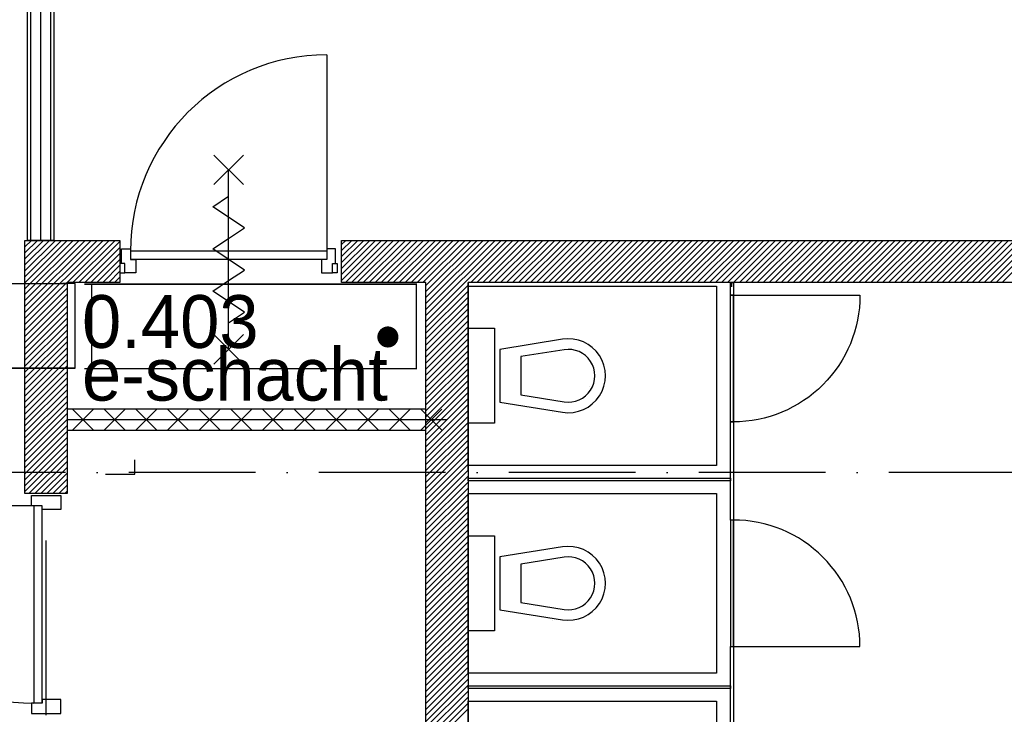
# Model space of a CAD drawing. Header units: millimetres. Extents: x -6587 to 170951, y 244 to 951952.
# Tile 13 of 102: x 27168 to 31833, y 49423 to 52714. Entities that reach past the tile are written whole.
import ezdxf

# ---------------------------------------------------------------- set-up
doc = ezdxf.new("R2010")
doc.units = ezdxf.units.MM
doc.header["$LTSCALE"] = 100
doc.linetypes.add('DASHDOT', pattern=[9, 6, -1.5, 0, -1.5])
for name, color, linetype in [('AL$7----_STRAMIEN', 1, 'DASHDOT'), ('AL22----_CAMPINGWANDJE', 1, 'CONTINUOUS'), ('AL32----_BINNENKOZ', 7, 'CONTINUOUS'), ('ALXA7---_KALKZVUIL', 1, 'CONTINUOUS'), ('BOUW', 8, 'CONTINUOUS'), ('KABELGOOT', 8, 'CONTINUOUS')]:
    doc.layers.add(name, color=color, linetype=linetype)
doc.styles.add('BURO-025', font='BUROFONT.shx', dxfattribs={"height": 250})

# ---------------------------------------------------------------- blocks, each defined once
blk = doc.blocks.new('*U76')
at = {"layer": 'ALXA7---_KALKZVUIL', "color": 0}
for p, q in [((45991.3, 33025.2), (46091.3, 33125.2)), ((46091.3, 33025.2), (45991.3, 33125.2)), ((46141.3, 33025.2), (46241.3, 33125.2)), ((46241.3, 33025.2), (46141.3, 33125.2)), ((46291.3, 33025.2), (46391.3, 33125.2)), ((46391.3, 33025.2), (46291.3, 33125.2)), ((46441.3, 33025.2), (46541.3, 33125.2)), ((46541.3, 33025.2), (46441.3, 33125.2)), ((46591.3, 33025.2), (46691.3, 33125.2)), ((46691.3, 33025.2), (46591.3, 33125.2)), ((46741.3, 33025.2), (46841.3, 33125.2)), ((46841.3, 33025.2), (46741.3, 33125.2)), ((46891.3, 33025.2), (46991.3, 33125.2)), ((46991.3, 33025.2), (46891.3, 33125.2)), ((47041.3, 33025.2), (47141.3, 33125.2)), ((47141.3, 33025.2), (47041.3, 33125.2)), ((47191.3, 33025.2), (47291.3, 33125.2)), ((47291.3, 33025.2), (47191.3, 33125.2)), ((47341.3, 33025.2), (47441.3, 33125.2)), ((47441.3, 33025.2), (47341.3, 33125.2)), ((47491.3, 33025.2), (47591.3, 33125.2)), ((47591.3, 33025.2), (47491.3, 33125.2)), ((47641.3, 33025.2), (47741.3, 33125.2)), ((47741.3, 33025.2), (47641.3, 33125.2))]:
    blk.add_line(p, q, dxfattribs=at)

msp = doc.modelspace()

# ---------------------------------------------------------------- hatches: boundary and pattern name
at = {"layer": 'BOUW'}
h = msp.add_hatch(dxfattribs=at)
h.set_pattern_fill('GEWPBET', color=256, scale=100, angle=45, style=0)
h.set_pattern_definition([(45, (33392.838, 50568.887), (-14.142136, 14.142136), [])])
h.paths.add_polyline_path([(27192.8, 50468.9), (27192.8, 51668.9), (27642.8, 51668.9), (27642.8, 51468.9), (27392.8, 51468.9), (27392.8, 50468.9)])

# ---------------------------------------------------------------- linework, layer by layer
at = {"layer": 'AL$7----_STRAMIEN', "color": 1}
msp.add_line((93992.8, 50568.7), (4198.5, 50568.7), dxfattribs=at)
at = {"layer": 'AL22----_CAMPINGWANDJE', "color": 6}
for p, q in [((30536.3, 50542.2), (30536.3, 50529.2)), ((30549.3, 50343.7), (30536.3, 50343.7))]:
    msp.add_line(p, q, dxfattribs=at)
at = {"layer": 'AL32----_BINNENKOZ', "color": 6}
msp.add_line((30549.3, 50343.7), (30536.3, 50343.7), dxfattribs=at)
at = {"layer": 'BOUW'}
for p, q in [((28692.8, 51668.9), (33792.8, 51668.9)), ((28692.8, 51468.9), (28692.8, 51668.9)), ((28692.8, 51479), (28882.7, 51668.9)), ((28692.8, 51507.3), (28854.4, 51668.9)), ((28692.8, 51535.6), (28826.2, 51668.9)), ((28692.8, 51563.9), (28797.9, 51668.9)), ((28692.8, 51592.1), (28769.6, 51668.9)), ((28692.8, 51620.4), (28741.3, 51668.9)), ((28692.8, 51648.7), (28713, 51668.9)), ((28711, 51468.9), (28911, 51668.9)), ((28739.3, 51468.9), (28939.3, 51668.9)), ((28767.6, 51468.9), (28967.6, 51668.9)), ((28795.9, 51468.9), (28995.9, 51668.9)), ((28824.1, 51468.9), (29024.1, 51668.9)), ((28852.4, 51468.9), (29052.4, 51668.9)), ((28880.7, 51468.9), (29080.7, 51668.9)), ((28909, 51468.9), (29109, 51668.9)), ((28937.3, 51468.9), (29137.3, 51668.9)), ((28965.6, 51468.9), (29165.6, 51668.9)), ((28993.9, 51468.9), (29193.9, 51668.9)), ((29022.1, 51468.9), (29222.1, 51668.9)), ((29050.4, 51468.9), (29250.4, 51668.9)), ((29078.7, 51468.9), (29278.7, 51668.9)), ((29092.8, 51285), (29476.7, 51668.9)), ((29092.8, 51313.3), (29448.4, 51668.9)), ((29092.8, 51341.6), (29420.1, 51668.9)), ((29092.8, 51369.9), (29391.8, 51668.9)), ((29092.8, 51398.2), (29363.6, 51668.9)), ((29092.8, 51426.5), (29335.3, 51668.9)), ((29092.8, 51454.7), (29307, 51668.9)), ((29305, 51468.9), (29505, 51668.9)), ((29333.3, 51468.9), (29533.3, 51668.9)), ((29361.5, 51468.9), (29561.5, 51668.9)), ((29389.8, 51468.9), (29589.8, 51668.9)), ((29418.1, 51468.9), (29618.1, 51668.9)), ((29446.4, 51468.9), (29646.4, 51668.9)), ((29474.7, 51468.9), (29674.7, 51668.9)), ((29503, 51468.9), (29703, 51668.9)), ((29531.3, 51468.9), (29731.3, 51668.9)), ((29559.5, 51468.9), (29759.5, 51668.9)), ((29587.8, 51468.9), (29787.8, 51668.9)), ((29616.1, 51468.9), (29816.1, 51668.9)), ((29644.4, 51468.9), (29844.4, 51668.9)), ((29672.7, 51468.9), (29872.7, 51668.9)), ((29701, 51468.9), (29901, 51668.9)), ((29729.2, 51468.9), (29929.2, 51668.9)), ((29757.5, 51468.9), (29957.5, 51668.9)), ((29785.8, 51468.9), (29985.8, 51668.9)), ((29814.1, 51468.9), (30014.1, 51668.9)), ((29842.4, 51468.9), (30042.4, 51668.9)), ((29870.7, 51468.9), (30070.7, 51668.9)), ((29898.9, 51468.9), (30098.9, 51668.9)), ((29927.2, 51468.9), (30127.2, 51668.9)), ((29955.5, 51468.9), (30155.5, 51668.9)), ((29983.8, 51468.9), (30183.8, 51668.9)), ((30012.1, 51468.9), (30212.1, 51668.9)), ((30040.4, 51468.9), (30240.4, 51668.9)), ((30068.7, 51468.9), (30268.7, 51668.9)), ((30096.9, 51468.9), (30296.9, 51668.9)), ((30125.2, 51468.9), (30325.2, 51668.9)), ((30153.5, 51468.9), (30353.5, 51668.9)), ((30181.8, 51468.9), (30381.8, 51668.9)), ((30210.1, 51468.9), (30410.1, 51668.9)), ((30238.4, 51468.9), (30438.4, 51668.9)), ((30266.6, 51468.9), (30466.6, 51668.9)), ((30294.9, 51468.9), (30494.9, 51668.9)), ((30323.2, 51468.9), (30523.2, 51668.9)), ((30351.5, 51468.9), (30551.5, 51668.9)), ((30379.8, 51468.9), (30579.8, 51668.9)), ((30408.1, 51468.9), (30608.1, 51668.9)), ((30436.3, 51468.9), (30636.3, 51668.9)), ((30464.6, 51468.9), (30664.6, 51668.9)), ((30492.9, 51468.9), (30692.9, 51668.9)), ((30521.2, 51468.9), (30721.2, 51668.9)), ((30549.5, 51468.9), (30749.5, 51668.9)), ((30577.8, 51468.9), (30777.8, 51668.9)), ((30606.1, 51468.9), (30806.1, 51668.9)), ((30634.3, 51468.9), (30834.3, 51668.9)), ((30662.6, 51468.9), (30862.6, 51668.9)), ((30690.9, 51468.9), (30890.9, 51668.9)), ((30719.2, 51468.9), (30919.2, 51668.9)), ((30747.5, 51468.9), (30947.5, 51668.9)), ((30775.8, 51468.9), (30975.8, 51668.9)), ((30804, 51468.9), (31004, 51668.9)), ((30832.3, 51468.9), (31032.3, 51668.9)), ((30860.6, 51468.9), (31060.6, 51668.9)), ((30888.9, 51468.9), (31088.9, 51668.9)), ((30917.2, 51468.9), (31117.2, 51668.9)), ((30945.5, 51468.9), (31145.5, 51668.9)), ((30973.7, 51468.9), (31173.7, 51668.9)), ((31002, 51468.9), (31202, 51668.9)), ((31030.3, 51468.9), (31230.3, 51668.9)), ((31058.6, 51468.9), (31258.6, 51668.9)), ((31086.9, 51468.9), (31286.9, 51668.9)), ((31115.2, 51468.9), (31315.2, 51668.9)), ((31143.5, 51468.9), (31343.5, 51668.9)), ((31171.7, 51468.9), (31371.7, 51668.9)), ((31200, 51468.9), (31400, 51668.9)), ((31228.3, 51468.9), (31428.3, 51668.9)), ((31256.6, 51468.9), (31456.6, 51668.9)), ((31284.9, 51468.9), (31484.9, 51668.9)), ((31313.2, 51468.9), (31513.2, 51668.9)), ((31341.4, 51468.9), (31541.4, 51668.9)), ((31369.7, 51468.9), (31569.7, 51668.9)), ((31398, 51468.9), (31598, 51668.9)), ((31426.3, 51468.9), (31626.3, 51668.9)), ((31454.6, 51468.9), (31654.6, 51668.9)), ((31482.9, 51468.9), (31682.9, 51668.9)), ((31511.2, 51468.9), (31711.2, 51668.9)), ((31539.4, 51468.9), (31739.4, 51668.9)), ((31567.7, 51468.9), (31767.7, 51668.9)), ((31596, 51468.9), (31796, 51668.9)), ((31624.3, 51468.9), (31824.3, 51668.9)), ((31652.6, 51468.9), (31852.6, 51668.9)), ((31680.9, 51468.9), (31880.9, 51668.9)), ((31709.1, 51468.9), (31909.1, 51668.9)), ((31737.4, 51468.9), (31937.4, 51668.9)), ((31765.7, 51468.9), (31965.7, 51668.9)), ((31794, 51468.9), (31994, 51668.9)), ((31822.3, 51468.9), (32022.3, 51668.9)), ((29092.8, 51468.9), (28692.8, 51468.9)), ((29092.8, 46918.9), (29092.8, 51468.9)), ((33592.8, 51468.9), (29292.8, 51468.9)), ((29292.8, 51468.9), (29292.8, 48618.9)), ((29092.8, 51256.7), (29292.8, 51456.7)), ((29092.8, 51228.5), (29292.8, 51428.5)), ((29092.8, 51200.2), (29292.8, 51400.2)), ((29092.8, 51171.9), (29292.8, 51371.9)), ((29092.8, 51143.6), (29292.8, 51343.6)), ((29092.8, 51115.3), (29292.8, 51315.3)), ((29092.8, 51087), (29292.8, 51287)), ((29092.8, 51058.8), (29292.8, 51258.8)), ((29092.8, 51030.5), (29292.8, 51230.5)), ((29092.8, 51002.2), (29292.8, 51202.2)), ((29092.8, 50973.9), (29292.8, 51173.9)), ((29092.8, 50945.6), (29292.8, 51145.6)), ((29092.8, 50917.3), (29292.8, 51117.3)), ((29092.8, 50889.1), (29292.8, 51089.1)), ((29092.8, 50860.8), (29292.8, 51060.8)), ((29092.8, 50832.5), (29292.8, 51032.5)), ((29092.8, 50804.2), (29292.8, 51004.2)), ((29092.8, 50775.9), (29292.8, 50975.9)), ((29092.8, 50747.6), (29292.8, 50947.6)), ((29867.8, 50977.4), (29867.8, 50977.4)), ((29092.8, 50719.3), (29292.8, 50919.3)), ((29092.8, 50691.1), (29292.8, 50891.1)), ((29092.8, 50662.8), (29292.8, 50862.8)), ((29692.8, 50852.4), (29692.8, 50852.4)), ((29092.8, 50634.5), (29292.8, 50834.5)), ((29092.8, 50606.2), (29292.8, 50806.2)), ((29092.8, 50577.9), (29292.8, 50777.9)), ((29092.8, 50549.6), (29292.8, 50749.6)), ((29092.8, 50521.4), (29292.8, 50721.4)), ((29092.8, 50493.1), (29292.8, 50693.1)), ((29092.8, 50464.8), (29292.8, 50664.8)), ((27714, 50561.4), (27714, 50628.4)), ((29092.8, 50436.5), (29292.8, 50636.5)), ((29092.8, 50408.2), (29292.8, 50608.2)), ((29092.8, 50379.9), (29292.8, 50579.9)), ((27575, 50561.4), (27714, 50561.4)), ((29092.8, 50351.7), (29292.8, 50551.7)), ((29092.8, 50323.4), (29292.8, 50523.4)), ((29092.8, 50295.1), (29292.8, 50495.1)), ((29092.8, 50266.8), (29292.8, 50466.8)), ((29092.8, 50238.5), (29292.8, 50438.5)), ((27234.3, 50410.4), (26300.3, 50410.4)), ((27234.3, 50410.4), (27234.3, 49476.4)), ((27274.3, 50410.4), (27234.3, 50410.4)), ((27234.3, 50410.4), (27234.3, 49476.4)), ((27274.3, 49476.4), (27274.3, 50410.4)), ((29092.8, 50210.2), (29292.8, 50410.2)), ((29092.8, 50181.9), (29292.8, 50381.9)), ((29092.8, 50153.7), (29292.8, 50353.7)), ((29092.8, 50125.4), (29292.8, 50325.4)), ((29092.8, 50097.1), (29292.8, 50297.1)), ((27292.8, 49418.9), (27292.8, 50247.3)), ((29092.8, 50068.8), (29292.8, 50268.8)), ((29092.8, 50040.5), (29292.8, 50240.5)), ((29092.8, 50012.2), (29292.8, 50212.2)), ((29092.8, 49984), (29292.8, 50184)), ((29092.8, 49955.7), (29292.8, 50155.7)), ((29092.8, 49927.4), (29292.8, 50127.4)), ((29092.8, 49899.1), (29292.8, 50099.1)), ((29092.8, 49870.8), (29292.8, 50070.8)), ((29092.8, 49842.5), (29292.8, 50042.5)), ((29092.8, 49814.3), (29292.8, 50014.3)), ((29092.8, 49786), (29292.8, 49986)), ((29867.8, 49993.9), (29867.8, 49993.9)), ((29092.8, 49757.7), (29292.8, 49957.7)), ((29092.8, 49729.4), (29292.8, 49929.4)), ((29092.8, 49701.1), (29292.8, 49901.1)), ((29092.8, 49672.8), (29292.8, 49872.8)), ((29092.8, 49644.5), (29292.8, 49844.5)), ((29692.8, 49868.9), (29692.8, 49868.9)), ((29092.8, 49616.3), (29292.8, 49816.3)), ((29092.8, 49588), (29292.8, 49788)), ((29092.8, 49559.7), (29292.8, 49759.7)), ((29092.8, 49531.4), (29292.8, 49731.4)), ((29092.8, 49503.1), (29292.8, 49703.1)), ((29092.8, 49474.8), (29292.8, 49674.8)), ((29092.8, 49446.6), (29292.8, 49646.6)), ((29092.8, 49418.3), (29292.8, 49618.3)), ((29092.8, 49390), (29292.8, 49590)), ((29092.8, 49361.7), (29292.8, 49561.7)), ((29092.8, 49333.4), (29292.8, 49533.4)), ((29092.8, 49305.1), (29292.8, 49505.1)), ((29092.8, 49276.8), (29292.8, 49476.8)), ((29092.8, 49248.6), (29292.8, 49448.6))]:
    msp.add_line(p, q, dxfattribs=at)
for points in [[(27205.3, 51668.9), (27205.3, 58721.4), (33952.8, 58721.4), (33952.8, 58596.4), (27330.3, 58596.4), (27330.3, 51668.9)], [(27192.8, 50468.9), (27192.8, 51668.9), (27642.8, 51668.9), (27642.8, 51468.9), (27392.8, 51468.9), (27392.8, 50468.9)], [(30536.3, 51408.9), (30536.3, 51468.9), (30549.3, 51468.9), (30549.3, 51408.9)], [(29292.8, 50602.4), (29292.8, 51452.4), (30468.8, 51452.4), (30468.8, 50602.4)], [(30536.3, 50808.9), (30536.3, 51408.9), (30549.3, 51408.9), (30549.3, 50808.9)], [(29092.8, 50868.9), (27392.8, 50868.9), (27392.8, 50768.9), (29092.8, 50768.9)], [(30536.3, 50343.9), (30536.3, 50808.9), (30549.3, 50808.9), (30549.3, 50343.9)], [(29292.8, 50542.4), (30536.3, 50542.4), (30536.3, 50529.4), (29292.8, 50529.4)], [(27274.3, 50393.4), (27274.3, 50410.4), (27223.3, 50410.4), (27223.3, 50460.4), (27362.3, 50460.4), (27362.3, 50393.4)], [(29292.8, 49618.9), (29292.8, 50468.9), (30468.8, 50468.9), (30468.8, 49618.9)], [(30536.3, 50343.9), (30536.3, 49743.9), (30549.3, 49743.9), (30549.3, 50343.9)], [(30536.3, 49278.9), (30536.3, 49743.9), (30549.3, 49743.9), (30549.3, 49278.9)], [(29292.8, 49558.4), (30536.3, 49558.4), (30536.3, 49545.4), (29292.8, 49545.4)], [(27274.3, 49493.4), (27274.3, 49476.4), (27223.3, 49476.4), (27223.3, 49426.4), (27362.3, 49426.4), (27362.3, 49493.4)], [(29292.8, 48635.4), (29292.8, 49485.4), (30468.8, 49485.4), (30468.8, 48635.4)]]:
    msp.add_lwpolyline(points, close=True, dxfattribs=at)
for points in [[(27220.3, 51668.9), (27220.3, 58706.4), (33952.8, 58706.4)], [(27267.8, 51668.9), (27267.8, 58658.9), (27462.8, 58658.9), (33952.8, 58658.9)], [(27315.3, 51668.9), (27315.3, 58611.4), (33952.8, 58611.4)], [(28622.8, 52547.9), (28622.8, 51617.9)], [(28087.8, 51932.9), (28227.8, 52072.9)], [(28227.8, 51932.9), (28087.8, 52072.9)], [(28157.8, 51152.9), (28157.8, 52002.9)], [(28157.8, 51677.9), (28232.8, 51727.9), (28082.8, 51827.9), (28157.8, 51877.9)], [(28157.8, 51477.9), (28232.8, 51527.9), (28082.8, 51627.9), (28157.8, 51677.9)], [(27650.8, 51628.9), (27692.8, 51628.9), (27692.8, 51577.9), (27717.8, 51577.9), (27717.8, 51514.9), (27665.8, 51514.9), (27665.8, 51558.9), (27650.8, 51558.9), (27650.8, 51628.9)], [(28622.8, 51617.9), (27692.8, 51617.9)], [(28664.8, 51628.9), (28622.8, 51628.9), (28622.8, 51577.9), (28597.8, 51577.9), (28597.8, 51514.9), (28649.8, 51514.9), (28649.8, 51558.9), (28664.8, 51558.9), (28664.8, 51628.9)], [(27665.8, 51558.9), (27642.8, 51558.9), (27642.8, 51514.9), (27665.8, 51514.9)], [(28622.8, 51577.9), (27692.8, 51577.9)], [(28649.8, 51558.9), (28672.8, 51558.9), (28672.8, 51514.9), (28649.8, 51514.9)], [(28157.8, 51277.9), (28232.8, 51327.9), (28082.8, 51427.9), (28157.8, 51477.9)], [(29292.8, 50578.7), (29292.8, 51468.9)], [(30542.8, 51448.9), (30542.8, 51468.9)], [(29292.8, 51252.4), (29417.8, 51252.4), (29417.8, 50802.4), (29292.8, 50802.4), (29292.8, 51252.4)], [(28087.8, 51082.9), (28227.8, 51222.9)], [(28227.8, 51082.9), (28087.8, 51222.9)], [(29192.8, 50818.9), (27392.8, 50818.9)], [(29292.8, 50268.9), (29417.8, 50268.9), (29417.8, 49818.9), (29292.8, 49818.9), (29292.8, 50268.9)]]:
    msp.add_lwpolyline(points, dxfattribs=at)
for points in [[(30549.3, 50808.9), (30549.3, 51408.9), (31149.3, 51408.9, -0.414214)], [(29740.1, 51200.2), (29442.8, 51152.4), (29442.8, 50902.4), (29740.1, 50854.6, 1.173599)], [(29748, 51150.8), (29542.8, 51117.8), (29542.8, 50937), (29748, 50904, 1.173599)], [(30549.3, 50343.9), (30549.3, 49743.9), (31149.3, 49743.9, 0.414214)], [(29740.1, 50216.7), (29442.8, 50168.9), (29442.8, 49918.9), (29740.1, 49871.1, 1.173599)], [(29748, 50167.3), (29542.8, 50134.3), (29542.8, 49953.5), (29748, 49920.5, 1.173599)]]:
    msp.add_lwpolyline(points, format="xyb", close=True, dxfattribs=at)
at = {"layer": 'BOUW', "const_width": 49.8}
msp.add_lwpolyline([(28887.3, 51211, 1), (28937.4, 51211, 1)], format="xyb", close=True, dxfattribs=at)
at = {"layer": 'BOUW'}
for centre, radius, start, end in [((28622.8, 51617.9), 930, 90, 180), ((27234.3, 50410.4), 934, 180, 270)]:
    msp.add_arc(centre, radius, start, end, dxfattribs=at)
at = {"layer": 'KABELGOOT', "color": 8}
for p, q in [((27430, 51463.9, 3650), (27370, 51463.9, 3650)), ((27430, 51063.9, 3650), (27430, 51463.9, 3650)), ((29049, 51461.9, 3710), (27475, 51461.9, 3710)), ((27475, 51461.9, 3650), (29049, 51461.9, 3650)), ((27507.3, 51461.9), (27507.3, 51061.9)), ((27567.3, 51461.9), (27507.3, 51461.9)), ((29047.3, 51461.9), (28987.3, 51461.9)), ((29047.3, 51061.9), (29047.3, 51461.9)), ((27430, 51063.9, 3650), (25387.4, 51063.9, 3650)), ((25387.4, 51063.9, 3710), (27430, 51063.9, 3710)), ((27370, 51063.9, 3650), (27430, 51063.9, 3650)), ((27475, 51061.9, 3710), (29049, 51061.9, 3710)), ((27475, 51061.9, 3650), (29049, 51061.9, 3650)), ((27507.3, 51061.9), (27567.3, 51061.9)), ((28987.3, 51061.9), (29047.3, 51061.9))]:
    msp.add_line(p, q, dxfattribs=at)
at = {"layer": 'KABELGOOT', "color": 8, "elevation": 3650}
msp.add_lwpolyline([(24912.4, 50988.9), (24912.4, 51463.9), (24912.4, 51463.9), (27396.7, 51463.9)], dxfattribs=at)

# ---------------------------------------------------------------- block references
at = {"layer": 'BOUW'}
msp.add_blockref('*U76', (-18573.4, 17743.7), dxfattribs=at)

# ---------------------------------------------------------------- texts
at = {"layer": 'BOUW', "style": 'BURO-025'}
for s, p in [('0.403', (27463.2, 51159.3)), ('e-schacht', (27463.2, 50909.6))]:
    msp.add_text(s, height=250, dxfattribs=at).set_placement(p)

doc.saveas('drawing.dxf')
